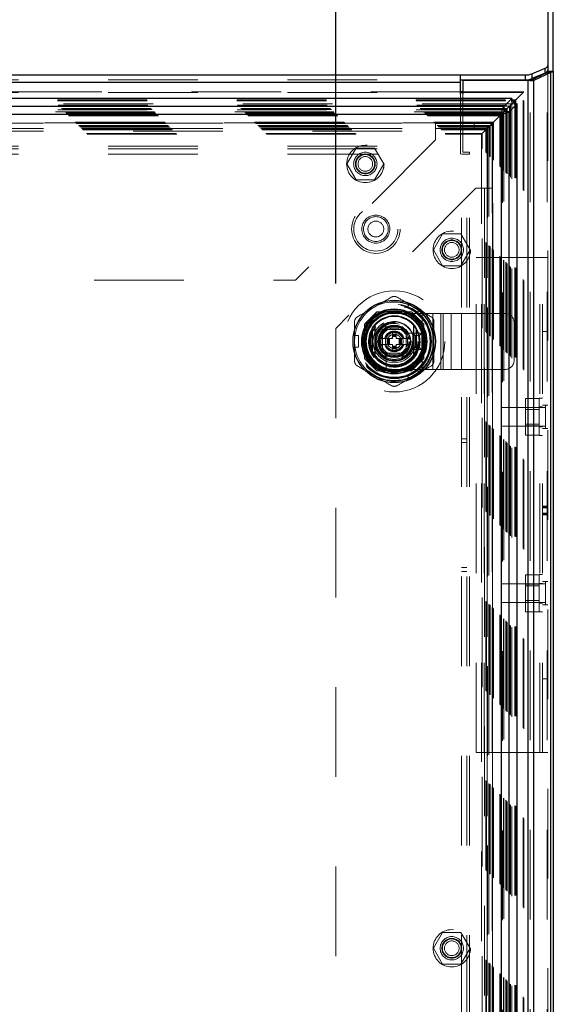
# Model space of a CAD drawing. Header units: inches. Extents: x 0.2 to 10.7, y 0.2 to 7.9.
# Tile 58 of 105: x 4.435 to 5.03, y 3.816 to 4.914. Entities that reach past the tile are written whole.
import ezdxf

# ---------------------------------------------------------------- set-up
doc = ezdxf.new("R2010")
doc.units = ezdxf.units.IN
doc.header["$MEASUREMENT"] = 0
doc.linetypes.add('HIDDEN', pattern=[0.075, 0.05, -0.025])
doc.layers.add('DIMENSIONS', color=140, linetype='Continuous')
doc.styles.add('SLDTEXTSTYLE0', font='TXT', dxfattribs={"width": 0.7})
doc.dimstyles.new('SLDDIMSTYLE0', dxfattribs={"dimtxt": 0.084961, "dimasz": 0.13, "dimexe": 0, "dimexo": 0.0625, "dimgap": 0.02124, "dimtad": 0, "dimtih": 1, "dimtoh": 1, "dimlfac": 12, "dimrnd": 1e-09, "dimzin": 12, "dimdsep": 46, "dimtxsty": 'SLDTEXTSTYLE0', "dimsah": 1, "dimcen": 0.09, "dimadec": 0, "dimazin": 3, "dimtfac": 1, "dimtofl": 0, "dimtmove": 0, "dimatfit": 3, "dimfxl": 0, "dimfrac": 2, "dimtolj": 1, "dimtzin": 12, "dimarcsym": 0})

# ---------------------------------------------------------------- blocks, each defined once
blk = doc.blocks.new('_D')
at = {"layer": 'DIMENSIONS'}
for p, q in [((3.2725, 4.6193), (3.2725, 5.6179)), ((4.7871, 4.6193), (4.7871, 5.6179)), ((3.2725, 5.4929), (3.7617, 5.4929)), ((3.8768, 5.4929), (3.8483, 5.4929)), ((3.8483, 5.4929), (3.8483, 5.3579)), ((4.2, 5.4929), (4.2285, 5.4929)), ((4.2285, 5.4929), (4.2285, 5.3579)), ((4.7871, 5.4929), (4.3151, 5.4929)), ((3.8483, 5.3579), (3.8768, 5.3579)), ((4.2285, 5.3579), (4.2, 5.3579))]:
    blk.add_line(p, q, dxfattribs=at)
for points in [[(3.2725, 5.4929), (3.4025, 5.4729), (3.4025, 5.5129)], [(4.7871, 5.4929), (4.6571, 5.5129), (4.6571, 5.4729)]]:
    blk.add_solid(points, dxfattribs=at)
at = {"layer": 'DIMENSIONS', "char_height": 0.08333, "attachment_point": 1, "style": 'SLDTEXTSTYLE0'}
for s, insert in [('18.17', (3.8768, 5.6194)), ('461.6', (3.8768, 5.4653))]:
    blk.add_mtext(s, dxfattribs=dict(at, insert=insert))

msp = doc.modelspace()

# ---------------------------------------------------------------- linework, layer by layer
at = {"color": 7, "linetype": 'Continuous', "lineweight": 25}
for p, q in [((5.0238076, 5.2341283), (5.0238076, 4.8625701)), ((5.0298076, 4.8559907), (5.0298076, 5.2286905)), ((5.003853, 4.8458368), (5.0229289, 4.8548104)), ((5.0060253, 4.8532314), (5.0207566, 4.8594572)), ((5.0207566, 4.8540193), (5.0060253, 4.8477936)), ((5.0060253, 4.8532314), (5.0060253, 4.8477936)), ((5.0271716, 4.8548104), (5.0080956, 4.8458368)), ((5.0207566, 4.8540193), (5.0207566, 4.8594572)), ((5.0229289, 4.8548104), (5.0271716, 4.8548104)), ((5.0235793, 4.8554413), (5.0291225, 4.8554413)), ((5.0238076, 4.8625701), (5.0238076, 4.8571322)), ((5.0238076, 4.8559907), (5.0238076, 4.8571322)), ((5.0238076, 4.8559907), (5.0298076, 4.8559907)), ((5.0271716, 2.9101612), (5.0271716, 4.8548104)), ((5.0298076, 4.8559907), (5.0298076, 2.9101612)), ((3.1333076, 4.851942), (4.9263076, 4.851942)), ((3.1333076, 4.8437853), (4.9263076, 4.8437853)), ((4.9263076, 4.8437853), (4.9263076, 4.851942)), ((4.9263076, 4.851942), (4.9986596, 4.851942)), ((4.9263076, 4.8465042), (4.9986596, 4.8465042)), ((4.9263076, 4.8306433), (4.9263076, 4.8437853)), ((4.9287243, 4.8455779), (4.9287243, 4.8306433)), ((5.0017316, 4.8455779), (4.9287243, 4.8455779)), ((4.9986596, 4.8465042), (4.9986596, 4.851942)), ((5.0017316, 2.9101612), (5.0017316, 4.8455779)), ((5.0069921, 4.8455779), (5.0017316, 4.8455779)), ((5.003853, 4.8458368), (5.0080956, 4.8458368)), ((5.0080956, 2.9101612), (5.0080956, 4.8458368)), ((4.9287243, 4.8332767), (4.9263076, 4.8332767)), ((4.9263076, 4.8323441), (4.9287243, 4.8323441)), ((4.983633, 4.8257918), (3.0759416, 4.8257918)), ((4.983633, 4.8257918), (4.9745485, 4.8167073)), ((4.9828325, 4.8232078), (4.9870087, 4.8232078)), ((4.9829394, 4.824341), (4.9881419, 4.824341)), ((4.9830844, 4.8192834), (4.9870087, 4.8232078)), ((4.983633, 4.8257918), (4.983633, 4.8253763)), ((4.9870087, 4.8232078), (4.9881419, 4.824341)), ((4.9870087, 4.8190745), (4.9870087, 4.8232078)), ((4.9881419, 4.8191814), (4.9881419, 4.824341)), ((4.9745485, 4.8167073), (3.0850261, 4.8167073)), ((4.9717605, 4.8079595), (4.9745739, 4.810773)), ((4.983041, 4.8192911), (4.9745485, 4.8107985)), ((4.9745485, 4.8167073), (4.9745485, 4.8107985)), ((4.9745577, 4.8107892), (4.9830511, 4.8192825)), ((4.9804666, 4.8107892), (4.9745577, 4.8107892)), ((4.9804666, 4.8107892), (4.9895511, 4.8198737)), ((4.9804666, 2.9453502), (4.9804666, 4.8107892)), ((4.9895511, 4.8198737), (4.9891573, 4.8198737)), ((4.9895511, 2.9362656), (4.9895511, 4.8198737)), ((4.9716033, 4.807844), (3.0879712, 4.807844)), ((4.9716033, 4.807844), (4.9716033, 2.9482953)), ((4.8278031, 4.5684966), (4.8278031, 4.5411206)), ((4.8770157, 4.5684966), (4.8770157, 4.5411206))]:
    msp.add_line(p, q, dxfattribs=at)
at = {"color": 7, "linetype": 'HIDDEN', "lineweight": 18}
for p, q in [((5.0229289, 2.9101612), (5.0229289, 4.8548104)), ((5.0238076, 4.8559907), (5.0238076, 2.9101612)), ((3.1333076, 4.8465042), (4.9263076, 4.8465042)), ((3.1333076, 4.8437853), (4.9263076, 4.8437853)), ((5.0017316, 2.9101612), (5.0017316, 4.8455779)), ((5.003853, 2.9101612), (5.003853, 4.8458368)), ((4.9263076, 4.8332767), (3.1333076, 4.8332767)), ((3.1333076, 4.8323441), (4.9263076, 4.8323441)), ((4.9970733, 4.8332767), (4.9287243, 4.8332767)), ((4.9287243, 4.8323441), (4.996145, 4.8323441)), ((4.9944804, 4.8306805), (4.996145, 4.8323441)), ((4.996145, 2.9237953), (4.996145, 4.8323441)), ((4.9970689, 2.9228857), (4.9970689, 4.833257)), ((3.0766352, 4.824341), (4.9829394, 4.824341)), ((3.0767421, 4.8232078), (4.9828325, 4.8232078)), ((4.9263076, 4.7725298), (4.9263076, 4.8306433)), ((4.9287243, 4.8306433), (4.9287243, 4.7659945)), ((4.983633, 4.8253763), (4.983633, 4.819883)), ((4.983633, 4.819883), (3.0759416, 4.819883)), ((3.0776345, 4.8181391), (4.98194, 4.8181391)), ((4.9809562, 4.8171496), (3.0786033, 4.8171496)), ((3.0813842, 4.8143894), (4.9781903, 4.8143894)), ((3.0821982, 4.8135754), (4.9773764, 4.8135754)), ((3.0823479, 4.8134257), (4.9772267, 4.8134257)), ((4.9769951, 4.8131983), (3.0825916, 4.8131983)), ((3.0849485, 4.8108224), (4.9746308, 4.8108224)), ((4.9745485, 4.8107985), (3.0850261, 4.8107985)), ((3.0851816, 4.810592), (4.9743929, 4.810592)), ((3.0863677, 4.8094235), (4.9732065, 4.8094235)), ((4.9731987, 4.8093946), (4.9731987, 2.9467471)), ((4.9743929, 2.9455474), (4.9743929, 4.810592)), ((4.9745269, 4.8107281), (4.9745269, 2.9454116)), ((4.9745577, 2.9453502), (4.9745577, 4.8107892)), ((4.9768194, 2.9431107), (4.9768194, 4.8130159)), ((4.9772267, 2.9427136), (4.9772267, 4.8134257)), ((4.9773764, 2.9425639), (4.9773764, 4.8135754)), ((4.9781903, 2.94175), (4.9781903, 4.8143894)), ((4.981035, 2.9389019), (4.981035, 4.8172358)), ((4.98194, 4.8181391), (4.9830844, 4.8192834)), ((4.98194, 2.9380002), (4.98194, 4.8181391)), ((4.983633, 4.819883), (4.983041, 4.8192911)), ((4.9830511, 4.8192825), (4.9836423, 4.8198737)), ((4.9891573, 4.8198737), (4.9836423, 4.8198737)), ((4.9836423, 2.9362656), (4.9836423, 4.8198737)), ((4.9870087, 2.9370649), (4.9870087, 4.8190745)), ((4.9881419, 2.936958), (4.9881419, 4.8191814)), ((3.0875006, 4.808273), (4.9720739, 4.808273)), ((4.9716033, 4.807844), (3.0879712, 4.807844)), ((3.088803, 4.8069706), (4.9707716, 4.8069706)), ((3.0895337, 4.8062399), (4.9700408, 4.8062399)), ((3.0964176, 4.799356), (4.9631569, 4.799356)), ((3.097251, 4.7985227), (4.9623236, 4.7985227)), ((4.9622947, 4.7985286), (3.0972718, 4.7985286)), ((4.9621348, 4.7983636), (3.0974182, 4.7983636)), ((3.1612734, 4.7982085), (4.8983568, 4.7982085)), ((4.8983568, 4.7982085), (4.8983568, 4.7892085)), ((4.8983568, 4.7982085), (4.9415234, 4.7982085)), ((4.9415234, 4.7922085), (4.9415234, 4.7982085)), ((4.9589576, 4.7951567), (4.9623236, 4.7985227)), ((4.9621108, 2.9578527), (4.9621108, 4.7982795)), ((4.9623236, 4.7985227), (4.9631569, 4.799356)), ((4.9623236, 2.9576167), (4.9623236, 4.7985227)), ((4.9623384, 4.6089033), (4.9623424, 4.7985079)), ((4.9631569, 2.9567834), (4.9631569, 4.799356)), ((4.9700408, 4.8062399), (4.9707716, 4.8069706)), ((4.9700408, 2.9498995), (4.9700408, 4.8062399)), ((4.9707716, 4.8069706), (4.9717605, 4.8079595)), ((4.9707716, 2.9491687), (4.9707716, 4.8069706)), ((4.9716033, 4.807844), (4.9716033, 2.9482953)), ((4.9720739, 2.9478663), (4.9720739, 4.808273)), ((3.0976676, 4.798106), (4.9619069, 4.798106)), ((3.0976676, 4.798106), (4.9619069, 4.798106)), ((3.0980843, 4.7976893), (4.9614903, 4.7976893)), ((3.0980864, 4.7976763), (4.9614986, 4.7976763)), ((3.100376, 4.7953977), (4.9591986, 4.7953977)), ((3.100376, 4.7953977), (4.9591986, 4.7953977)), ((3.1006169, 4.7951567), (4.9589576, 4.7951567)), ((3.1015461, 4.7942275), (4.9580284, 4.7942275)), ((3.1018343, 4.7939393), (4.9577403, 4.7939393)), ((3.1031838, 4.7925694), (4.9564114, 4.7925694)), ((3.1032251, 4.7925257), (4.956339, 4.7925257)), ((3.1041641, 4.7916095), (4.9554104, 4.7916095)), ((3.1049372, 4.7908364), (4.9546374, 4.7908364)), ((3.1612734, 4.7922085), (4.8983568, 4.7922085)), ((3.1612734, 4.7892085), (4.8983568, 4.7892085)), ((3.1612734, 4.7892085), (4.8983568, 4.7892085)), ((4.8983568, 4.7922085), (4.9415234, 4.7922085)), ((4.8983568, 4.7892085), (4.8983568, 4.7794585)), ((4.9505469, 4.786746), (4.9546374, 4.7908364)), ((4.9546374, 4.7908364), (4.9554104, 4.7916095)), ((4.9546374, 2.9653029), (4.9546374, 4.7908364)), ((4.9554104, 4.7916095), (4.9561673, 4.7923664)), ((4.9554104, 2.9645299), (4.9554104, 4.7916095)), ((4.9620511, 4.795528), (4.9560511, 4.795528)), ((4.9560511, 4.795528), (4.9560511, 4.725528)), ((4.9561177, 4.7923363), (4.9561177, 2.963804)), ((4.9563055, 4.7925045), (4.9577403, 4.7939393)), ((4.9577403, 4.7939393), (4.9580284, 4.7942275)), ((4.9577403, 4.7939393), (4.9577403, 2.9622)), ((4.9580284, 2.9619119), (4.9580284, 4.7942275)), ((4.9589576, 2.9609827), (4.9589576, 4.7951567)), ((4.9591986, 2.9607417), (4.9591986, 4.7953977)), ((4.9591986, 2.9607417), (4.9591986, 4.7953977)), ((4.9614426, 4.7976516), (4.9614426, 2.9584578)), ((4.9614903, 2.95845), (4.9614903, 4.7976893)), ((4.9619069, 2.9580334), (4.9619069, 4.798106)), ((4.9619069, 4.798106), (4.9619069, 2.9580334)), ((4.9620511, 4.795528), (4.9620511, 4.725528)), ((3.1090276, 4.786746), (4.9505469, 4.786746)), ((3.1097292, 4.7860124), (4.9498279, 4.7860124)), ((4.8983568, 4.7794585), (4.7421068, 4.6232085)), ((4.9498185, 4.7860162), (4.9498185, 2.9701239)), ((4.9505469, 2.9693934), (4.9505469, 4.786746)), ((3.1333076, 4.7725298), (4.9263076, 4.7725298)), ((3.1333076, 4.7725298), (4.9263076, 4.7725298)), ((3.1333076, 4.7695298), (4.9263076, 4.7695298)), ((4.8098865, 4.7704585), (4.7996385, 4.7527085)), ((4.8303824, 4.7704585), (4.8098865, 4.7704585)), ((4.8406304, 4.7527085), (4.8303824, 4.7704585)), ((4.9263076, 4.7635298), (4.9263076, 4.7725298)), ((4.9287243, 4.7659945), (4.9362243, 4.7659945)), ((4.9362243, 4.7634945), (4.9362243, 4.7659945)), ((3.1333076, 4.7635298), (4.9263076, 4.7635298)), ((4.9272243, 2.9925779), (4.9272243, 4.7634945)), ((4.9362243, 4.7634945), (4.9272243, 4.7634945)), ((4.9332243, 2.9925779), (4.9332243, 4.7634945)), ((4.9362243, 2.9925779), (4.9362243, 4.7634945)), ((4.9362243, 2.9925779), (4.9362243, 4.7634945)), ((4.7996385, 4.7527085), (4.8098865, 4.7349585)), ((4.8303824, 4.7349585), (4.8406304, 4.7527085)), ((4.8098865, 4.7349585), (4.8303824, 4.7349585)), ((4.9433011, 4.725528), (4.7870511, 4.569278)), ((4.9530511, 4.725528), (4.9433011, 4.725528)), ((4.9530511, 4.725528), (4.9530511, 3.0306113)), ((4.9620511, 4.725528), (4.9530511, 4.725528)), ((4.9530511, 4.725528), (4.9530511, 3.0306113)), ((4.9560511, 4.725528), (4.9560511, 3.0306113)), ((4.9620511, 4.725528), (4.9620511, 3.0306113)), ((4.9063031, 4.6746668), (4.8960552, 4.6569168)), ((4.9267991, 4.6746668), (4.9063031, 4.6746668)), ((4.937047, 4.6569168), (4.9267991, 4.6746668)), ((4.8960552, 4.6569168), (4.9063031, 4.6391668)), ((4.9267991, 4.6391668), (4.937047, 4.6569168)), ((4.943641, 4.6482445), (4.949641, 4.6482445)), ((4.943641, 4.0964112), (4.943641, 4.6482445)), ((4.949641, 4.0964112), (4.949641, 4.6482445)), ((4.952641, 4.6482445), (4.949641, 4.6482445)), ((4.952641, 4.0964112), (4.952641, 4.6482445)), ((4.952641, 4.0964112), (4.952641, 4.6482445)), ((5.0148076, 4.6482445), (4.952641, 4.6482445)), ((5.0148076, 4.0964112), (5.0148076, 4.6482445)), ((5.0238076, 4.6482445), (5.0148076, 4.6482445)), ((5.0148076, 4.0964112), (5.0148076, 4.6482445)), ((5.0178076, 4.0964112), (5.0178076, 4.6482445)), ((4.9063031, 4.6391668), (4.9267991, 4.6391668)), ((3.3175234, 4.6232085), (4.7421068, 4.6232085)), ((4.8667404, 4.592754), (4.8688725, 4.5964468)), ((4.8667404, 4.592754), (4.8781056, 4.5861923)), ((4.8802376, 4.5898852), (4.8688725, 4.5964468)), ((4.8781056, 4.5861923), (4.8802376, 4.5898852)), ((4.8330097, 4.5879168), (4.8193011, 4.5742082)), ((4.8331597, 4.5877669), (4.819451, 4.5740583)), ((4.8715092, 4.5879168), (4.8330097, 4.5879168)), ((4.8716591, 4.5877669), (4.8331597, 4.5877669)), ((4.8674441, 4.587617), (4.8373747, 4.587617)), ((4.8524077, 4.5860602), (4.8836577, 4.5860602)), ((4.8852178, 4.5742082), (4.8715092, 4.5879168)), ((4.8836577, 4.5235602), (4.8836577, 4.5860602)), ((4.8836577, 4.5860602), (4.9068342, 4.5860602)), ((4.8836577, 4.5235602), (4.8836577, 4.5860602)), ((4.895246, 4.5235602), (4.895246, 4.5860602)), ((4.9043021, 4.5235602), (4.9043021, 4.5860602)), ((4.9068342, 4.5235602), (4.9068342, 4.5860602)), ((4.9068342, 4.5860602), (4.9158903, 4.5860602)), ((4.9158903, 4.5235602), (4.9158903, 4.5860602)), ((4.9158903, 4.5860602), (4.9274785, 4.5860602)), ((4.9274785, 4.5235602), (4.9274785, 4.5860602)), ((4.9274785, 4.5860602), (4.9757411, 4.5860602)), ((4.9274785, 4.5235602), (4.9274785, 4.5860602)), ((4.7870511, 4.569278), (4.7870511, 3.1868613)), ((4.8193011, 4.5742082), (4.8193011, 4.5357088)), ((4.819451, 4.5740583), (4.819451, 4.5355589)), ((4.819601, 4.5698433), (4.819601, 4.5397739)), ((4.8334674, 4.5548086), (4.8429384, 4.5712128)), ((4.8392827, 4.5679352), (4.8392827, 4.5416852)), ((4.8655327, 4.5679352), (4.8392827, 4.5679352)), ((4.861976, 4.5679319), (4.8428428, 4.5679319)), ((4.8429384, 4.5712128), (4.8618804, 4.5712128)), ((4.8618804, 4.5712128), (4.8713513, 4.5548086)), ((4.8655327, 4.5416852), (4.8655327, 4.5679352)), ((4.8853677, 4.5740583), (4.8852178, 4.5742082)), ((4.8852178, 4.5357088), (4.8852178, 4.5742082)), ((4.8852178, 4.5397739), (4.8852178, 4.5698433)), ((4.8853677, 4.5355589), (4.8853677, 4.5740583)), ((4.9861577, 4.5339769), (4.9861577, 4.5756436)), ((4.808118, 4.5613703), (4.8123822, 4.5613703)), ((4.808118, 4.5482469), (4.808118, 4.5613703)), ((4.8123822, 4.5482469), (4.8123822, 4.5613703)), ((4.8443713, 4.5580894), (4.8353616, 4.5580894)), ((4.839286, 4.5643752), (4.839286, 4.545242)), ((4.8443713, 4.5580894), (4.8443713, 4.5515277)), ((4.8450275, 4.5580894), (4.8443713, 4.5580894)), ((4.8450275, 4.5580894), (4.8450275, 4.5515277)), ((4.8453158, 4.5580894), (4.8450275, 4.5580894)), ((4.8463796, 4.5580894), (4.8453158, 4.5580894)), ((4.8453158, 4.5580894), (4.8453158, 4.5515277)), ((4.8470756, 4.5580894), (4.8463796, 4.5580894)), ((4.8463796, 4.5580894), (4.8463796, 4.5515277)), ((4.8470756, 4.5580894), (4.8470756, 4.5515277)), ((4.8504409, 4.5580894), (4.8470756, 4.5580894)), ((4.8504409, 4.5646511), (4.8543779, 4.5646511)), ((4.8504409, 4.5646511), (4.8504409, 4.5628466)), ((4.8504409, 4.5628466), (4.8543779, 4.5628466)), ((4.8504409, 4.5628466), (4.8504409, 4.5621905)), ((4.8504409, 4.5621905), (4.8543779, 4.5621905)), ((4.8504409, 4.5621905), (4.8504409, 4.5619022)), ((4.8504409, 4.5619022), (4.8504409, 4.5608383)), ((4.8504409, 4.5619022), (4.8543779, 4.5619022)), ((4.8504409, 4.5608383), (4.8504409, 4.5601424)), ((4.8504409, 4.5608383), (4.8543779, 4.5608383)), ((4.8504409, 4.5601424), (4.8543779, 4.5601424)), ((4.8504409, 4.5601424), (4.8504409, 4.5580894)), ((4.8543779, 4.5646511), (4.8543779, 4.5628466)), ((4.8543779, 4.5628466), (4.8543779, 4.5621905)), ((4.8543779, 4.5621905), (4.8543779, 4.5619022)), ((4.8543779, 4.5619022), (4.8543779, 4.5608383)), ((4.8543779, 4.5608383), (4.8543779, 4.5601424)), ((4.8543779, 4.5601424), (4.8543779, 4.5580894)), ((4.8577432, 4.5580894), (4.8543779, 4.5580894)), ((4.8577432, 4.5580894), (4.8577432, 4.5515277)), ((4.8584391, 4.5580894), (4.8577432, 4.5580894)), ((4.859503, 4.5580894), (4.8584391, 4.5580894)), ((4.8584391, 4.5580894), (4.8584391, 4.5515277)), ((4.859503, 4.5580894), (4.859503, 4.5515277)), ((4.8597913, 4.5580894), (4.859503, 4.5580894)), ((4.8597913, 4.5580894), (4.8597913, 4.5515277)), ((4.8604474, 4.5580894), (4.8597913, 4.5580894)), ((4.8604474, 4.5580894), (4.8604474, 4.5515277)), ((4.8694571, 4.5580894), (4.8604474, 4.5580894)), ((4.8655327, 4.545242), (4.8655327, 4.5643752)), ((4.8796072, 4.5639949), (4.8660001, 4.5639949)), ((4.8694571, 4.5580894), (4.8693675, 4.5582446)), ((4.8730327, 4.5639769), (4.8830327, 4.5639769)), ((4.8755327, 4.5614769), (4.8730327, 4.5639769)), ((4.8730327, 4.5456436), (4.8730327, 4.5639769)), ((4.8755327, 4.5614769), (4.8805327, 4.5614769)), ((4.8755327, 4.5481436), (4.8755327, 4.5614769)), ((4.8805327, 4.5614769), (4.8830327, 4.5639769)), ((4.8805327, 4.5614769), (4.8805327, 4.5481436)), ((4.8830327, 4.5639769), (4.8830327, 4.5456436)), ((5.0238076, 4.566005), (5.0178076, 4.566005)), ((4.808118, 4.5482469), (4.8123822, 4.5482469)), ((4.8429384, 4.5384044), (4.8334674, 4.5548086)), ((4.8443713, 4.5515277), (4.8353616, 4.5515277)), ((4.8450275, 4.5515277), (4.8443713, 4.5515277)), ((4.8453158, 4.5515277), (4.8450275, 4.5515277)), ((4.8463796, 4.5515277), (4.8453158, 4.5515277)), ((4.8470756, 4.5515277), (4.8463796, 4.5515277)), ((4.8504409, 4.5515277), (4.8470756, 4.5515277)), ((4.8504409, 4.5515277), (4.8504409, 4.5494748)), ((4.8504409, 4.5494748), (4.8543779, 4.5494748)), ((4.8504409, 4.5494748), (4.8504409, 4.5487788)), ((4.8504409, 4.5487788), (4.8543779, 4.5487788)), ((4.8504409, 4.5487788), (4.8504409, 4.547715)), ((4.8504409, 4.547715), (4.8543779, 4.547715)), ((4.8504409, 4.547715), (4.8504409, 4.5474267)), ((4.8504409, 4.5474267), (4.8543779, 4.5474267)), ((4.8504409, 4.5474267), (4.8504409, 4.5467705)), ((4.8504409, 4.5467705), (4.8543779, 4.5467705)), ((4.8504409, 4.5467705), (4.8504409, 4.5449661)), ((4.8577432, 4.5515277), (4.8543779, 4.5515277)), ((4.8543779, 4.5515277), (4.8543779, 4.5494748)), ((4.8543779, 4.5494748), (4.8543779, 4.5487788)), ((4.8543779, 4.5487788), (4.8543779, 4.547715)), ((4.8543779, 4.547715), (4.8543779, 4.5474267)), ((4.8543779, 4.5474267), (4.8543779, 4.5467705)), ((4.8543779, 4.5467705), (4.8543779, 4.5449661)), ((4.8584391, 4.5515277), (4.8577432, 4.5515277)), ((4.859503, 4.5515277), (4.8584391, 4.5515277)), ((4.8597913, 4.5515277), (4.859503, 4.5515277)), ((4.8604474, 4.5515277), (4.8597913, 4.5515277)), ((4.8694571, 4.5515277), (4.8604474, 4.5515277)), ((4.8713513, 4.5548086), (4.8618804, 4.5384044)), ((4.8693675, 4.5513726), (4.8694571, 4.5515277)), ((4.8755327, 4.5481436), (4.8730327, 4.5456436)), ((4.8830327, 4.5456436), (4.8730327, 4.5456436)), ((4.8805327, 4.5481436), (4.8755327, 4.5481436)), ((4.8805327, 4.5481436), (4.8830327, 4.5456436)), ((4.8193011, 4.5357088), (4.8330097, 4.5220002)), ((4.8392827, 4.5416852), (4.8655327, 4.5416852)), ((4.8428428, 4.5416852), (4.861976, 4.5416852)), ((4.8618804, 4.5384044), (4.8429384, 4.5384044)), ((4.843223, 4.5412178), (4.843223, 4.5276107)), ((4.8504409, 4.5449661), (4.8543779, 4.5449661)), ((4.8715092, 4.5220002), (4.8852178, 4.5357088)), ((4.8716591, 4.5218502), (4.8853677, 4.5355589)), ((4.8330097, 4.5220002), (4.8331597, 4.5218502)), ((4.8330097, 4.5220002), (4.8715092, 4.5220002)), ((4.8331597, 4.5218502), (4.8716591, 4.5218502)), ((4.8373747, 4.5220002), (4.8674441, 4.5220002)), ((4.8524077, 4.5235602), (4.8836577, 4.5235602)), ((4.8781056, 4.5234249), (4.8667404, 4.5168632)), ((4.8688725, 4.5131703), (4.8667404, 4.5168632)), ((4.8802376, 4.519732), (4.8688725, 4.5131703)), ((4.8802376, 4.519732), (4.8781056, 4.5234249)), ((4.8836577, 4.5235602), (4.9068342, 4.5235602)), ((4.9068342, 4.5235602), (4.9158903, 4.5235602)), ((4.9158903, 4.5235602), (4.9274785, 4.5235602)), ((4.9274785, 4.5235602), (4.9757411, 4.5235602)), ((5.0140576, 4.4912405), (4.998641, 4.4912405)), ((4.998641, 4.4912405), (4.998641, 4.4809925)), ((5.0140576, 4.4499112), (5.0140576, 4.4915779)), ((5.0178076, 4.4915779), (5.0140576, 4.4915779)), ((4.9717243, 4.4811612), (4.9717243, 4.4603279)), ((5.0212035, 4.4811612), (4.9717243, 4.4811612)), ((5.0140576, 4.4809925), (4.998641, 4.4809925)), ((4.998641, 4.4809925), (4.998641, 4.4604966)), ((5.0178076, 4.4817862), (5.0140576, 4.4817862)), ((5.0238076, 4.4837654), (5.0178076, 4.4837654)), ((5.0212035, 4.4837654), (5.0212035, 4.4577237)), ((5.0140576, 4.478907), (4.998641, 4.478907)), ((4.9717243, 4.4603279), (5.0212035, 4.4603279)), ((4.998641, 4.462582), (5.0140576, 4.462582)), ((5.0140576, 4.4604966), (4.998641, 4.4604966)), ((4.998641, 4.4604966), (4.998641, 4.4502486)), ((5.0140576, 4.4597029), (5.0178076, 4.4597029)), ((5.0140576, 4.4502486), (4.998641, 4.4502486)), ((5.0140576, 4.4499112), (5.0178076, 4.4499112)), ((5.0238076, 4.4577237), (5.0178076, 4.4577237)), ((4.9332243, 4.4462862), (4.9272243, 4.4462862)), ((4.9272243, 4.4421195), (4.9332243, 4.4421195)), ((5.0238076, 4.370945), (5.0178076, 4.370945)), ((5.0238076, 4.3705447), (5.0178076, 4.3705447)), ((5.0238076, 4.3703045), (5.0178076, 4.3703045)), ((5.0238076, 4.3694842), (5.0178076, 4.3694842)), ((5.0238076, 4.3690555), (5.0178076, 4.3690555)), ((5.0238076, 4.3629704), (5.0178076, 4.3629704)), ((5.0238076, 4.3619456), (5.0178076, 4.3619456)), ((5.0178076, 4.3617279), (5.0238076, 4.3617279)), ((5.0238076, 4.3615612), (5.0178076, 4.3615612)), ((4.9272243, 4.3025362), (4.9332243, 4.3025362)), ((4.9272243, 4.2983695), (4.9332243, 4.2983695)), ((5.0140576, 4.2944071), (4.998641, 4.2944071)), ((4.998641, 4.2944071), (4.998641, 4.2841592)), ((5.0140576, 4.2530779), (5.0140576, 4.2947445)), ((5.0178076, 4.2947445), (5.0140576, 4.2947445)), ((4.9717243, 4.2843279), (4.9717243, 4.2634945)), ((5.0212035, 4.2843279), (4.9717243, 4.2843279)), ((5.0140576, 4.2841592), (4.998641, 4.2841592)), ((4.998641, 4.2841592), (4.998641, 4.2636632)), ((5.0178076, 4.2849529), (5.0140576, 4.2849529)), ((5.0238076, 4.286932), (5.0178076, 4.286932)), ((5.0212035, 4.286932), (5.0212035, 4.2608904)), ((5.0140576, 4.2820737), (4.998641, 4.2820737)), ((4.9717243, 4.2634945), (5.0212035, 4.2634945)), ((4.998641, 4.2657487), (5.0140576, 4.2657487)), ((5.0140576, 4.2636632), (4.998641, 4.2636632)), ((4.998641, 4.2636632), (4.998641, 4.2534153)), ((5.0140576, 4.2628695), (5.0178076, 4.2628695)), ((5.0238076, 4.2608904), (5.0178076, 4.2608904)), ((5.0140576, 4.2534153), (4.998641, 4.2534153)), ((5.0140576, 4.2530779), (5.0178076, 4.2530779)), ((5.0238076, 4.1786508), (5.0178076, 4.1786508)), ((4.943641, 4.0964112), (4.949641, 4.0964112)), ((4.952641, 4.0964112), (4.949641, 4.0964112)), ((5.0148076, 4.0964112), (4.952641, 4.0964112)), ((5.0238076, 4.0964112), (5.0148076, 4.0964112)), ((4.9063031, 3.8958197), (4.8960552, 3.8780697)), ((4.9267991, 3.8958197), (4.9063031, 3.8958197)), ((4.937047, 3.8780697), (4.9267991, 3.8958197)), ((4.8960552, 3.8780697), (4.9063031, 3.8603197)), ((4.9267991, 3.8603197), (4.937047, 3.8780697)), ((4.9063031, 3.8603197), (4.9267991, 3.8603197))]:
    msp.add_line(p, q, dxfattribs=at)
at = {"color": 7, "linetype": 'HIDDEN', "lineweight": 18, "flags": 128}
for points in [[(4.9791218, 4.8153209), (4.9791233, 4.8153232), (4.9792042, 4.8154183), (4.9792243, 4.8154326), (4.9792294, 4.8154338), (4.9792306, 4.8154338), (4.9792309, 4.8154338), (4.979231, 4.8154338), (4.979231, 4.8154338), (4.979231, 4.8154338), (4.979231, 4.8154338), (4.979231, 4.8154338), (4.979231, 4.8154338), (4.979231, 4.8154338), (4.9792129, 4.8154119)], [(4.8745551, 4.593166), (4.8693589, 4.5957284), (4.8686281, 4.5960236)], [(4.8799933, 4.5894619), (4.8793722, 4.5899473), (4.8745551, 4.593166)], [(4.8086068, 4.5613703), (4.808497, 4.5605898), (4.808118, 4.5548086)], [(4.808118, 4.5548086), (4.808497, 4.5490274), (4.8086068, 4.5482469)], [(4.8686281, 4.5135936), (4.8693589, 4.5138887), (4.8745551, 4.5164512)], [(4.8745551, 4.5164512), (4.8793722, 4.5196699), (4.8799933, 4.5201553)]]:
    msp.add_lwpolyline(points, dxfattribs=at)
at = {"color": 7, "linetype": 'HIDDEN', "lineweight": 18}
for centre, radius in [((4.8201344, 4.7527085), 0.0208333), ((4.8201901, 4.7527085), 0.0208333), ((4.8201344, 4.7527085), 0.0130208), ((4.8201344, 4.7527085), 0.0110417), ((4.8201344, 4.7527085), 0.0104167), ((4.8201344, 4.7527085), 0.0081625), ((4.831891, 4.6800779), 0.0270833), ((4.831891, 4.6800779), 0.0245833), ((4.831891, 4.6800779), 0.0245833), ((4.831891, 4.6800779), 0.015625), ((4.831891, 4.6800779), 0.0138333), ((4.831891, 4.6800779), 0.0088333), ((4.9165511, 4.6569168), 0.0208333), ((4.9165511, 4.6569168), 0.0130208), ((4.9165511, 4.6569168), 0.0110417), ((4.9165511, 4.6569168), 0.0104167), ((4.9165511, 4.6569168), 0.0081625), ((4.8524094, 4.5548086), 0.0564167), ((4.8523011, 4.5549863), 0.04375), ((4.8524094, 4.5548086), 0.0415329), ((4.8524094, 4.5548086), 0.0415026), ((4.8524094, 4.5548086), 0.0408935), ((4.8524094, 4.5548086), 0.0400262), ((4.8524094, 4.5548086), 0.0362533), ((4.8524094, 4.5548086), 0.0360892), ((4.8524094, 4.5548086), 0.0337927), ((4.8524094, 4.5548086), 0.0334252), ((4.8524094, 4.5548086), 0.0319882), ((4.8524094, 4.5548086), 0.0270669), ((4.8524094, 4.5548086), 0.0264108), ((4.8524094, 4.5548086), 0.0264108), ((4.8524094, 4.5548086), 0.0262467), ((4.8524094, 4.5548086), 0.0237861), ((4.8524094, 4.5548086), 0.0209974), ((4.8524094, 4.5548086), 0.0200131), ((4.8524094, 4.5548086), 0.0172244), ((4.8524094, 4.5548086), 0.0164042), ((4.8524094, 4.5548086), 0.0162402), ((4.8524094, 4.5548086), 0.0149278), ((4.8524094, 4.5548086), 0.0098425), ((4.8524094, 4.5548086), 0.0080659), ((4.8524094, 4.5548086), 0.0078297), ((4.9165511, 3.8780697), 0.0208333), ((4.9165511, 3.8780697), 0.0130208), ((4.9165511, 3.8780697), 0.0110417), ((4.9165511, 3.8780697), 0.0104167), ((4.9165511, 3.8780697), 0.0081625)]:
    msp.add_circle(centre, radius, dxfattribs=at)
at = {"color": 7, "linetype": 'Continuous', "lineweight": 25}
for radius in [0.0459318, 0.0362814, 0.0358174, 0.0344488, 0.0328084, 0.0321054, 0.0180446]:
    msp.add_circle((4.8524094, 4.5548086), radius, dxfattribs=at)
for centre, radius, start, end in [((4.9990293, 4.871513), 0.0195745, 268.9177419, 290.9407771), ((5.0198015, 4.8634449), 0.0041005, 283.4694691, 347.6813897), ((5.0198015, 4.858007), 0.0041005, 283.4694691, 347.6813897), ((4.9990293, 4.8660752), 0.0195745, 268.9177419, 290.9407771), ((4.8524094, 4.5548086), 0.0278871, 40.1191669, 139.8808331), ((4.8524094, 4.5548086), 0.0281573, 150.9137041, 209.0862959), ((4.8524094, 4.5548086), 0.0281573, 330.9137041, 29.0862959), ((4.8524094, 4.5548086), 0.0278871, 220.1191669, 319.8808331)]:
    msp.add_arc(centre, radius, start, end, dxfattribs=at)
at = {"color": 7, "linetype": 'HIDDEN', "lineweight": 18}
for centre, radius, start, end in [((4.8524094, 4.5548086), 0.0442913, 120, 171.4803757), ((4.8524094, 4.5548086), 0.0442913, 68.5196243, 120), ((4.8524077, 4.5548102), 0.03125, 90, 270), ((4.8524094, 4.5548086), 0.0287073, 18.6629249, 251.3370751), ((4.8524094, 4.5548086), 0.0442913, 0, 51.4803757), ((4.9757411, 4.5756436), 0.0104167, 0, 90), ((4.8524094, 4.5548086), 0.0218176, 7.3528467, 175.552299), ((4.8524094, 4.5548086), 0.0221457, 10.98225, 167.5591528), ((4.8524094, 4.5548086), 0.0173027, 108.5459072, 131.4540928), ((4.8524094, 4.5548086), 0.0173027, 48.5459072, 71.4540928), ((4.8524094, 4.5548086), 0.0173027, 168.5459072, 169.0697518), ((4.8524094, 4.5548086), 0.0114829, 16.6015496, 163.3984504), ((4.8524094, 4.5548086), 0.0108268, 17.6397014, 162.3602986), ((4.8524094, 4.5548086), 0.0287073, 251.3370751, 18.6629249), ((4.8524094, 4.5548086), 0.0045801, 115.4548319, 134.2475009), ((4.8524094, 4.5548086), 0.0045801, 45.7524991, 64.5451681), ((4.8524094, 4.5548086), 0.0173027, 10.9302482, 11.4540928), ((4.8524094, 4.5548086), 0.0442913, 188.5196243, 240), ((4.8524094, 4.5548086), 0.0221457, 191.9005369, 270), ((4.8524094, 4.5548086), 0.0218176, 189.0369276, 270), ((4.8524094, 4.5548086), 0.0173027, 190.9302482, 191.4540928), ((4.8524094, 4.5548086), 0.0114829, 196.6015496, 343.3984504), ((4.8524094, 4.5548086), 0.0108268, 197.6397014, 342.3602986), ((4.8524094, 4.5548086), 0.0045801, 225.7524991, 244.5451681), ((4.8524094, 4.5548086), 0.0218176, 270, 354.2412475), ((4.8524094, 4.5548086), 0.0221457, 270, 349.2593124), ((4.8524094, 4.5548086), 0.0045801, 295.4548319, 314.2475009), ((4.8524094, 4.5548086), 0.0173027, 348.5459072, 349.0697518), ((4.8524094, 4.5548086), 0.0442913, 308.5196243, 0), ((4.8524094, 4.5548086), 0.0173027, 228.5459072, 251.4540928), ((4.8524094, 4.5548086), 0.0173027, 288.5459072, 311.4540928), ((4.9757411, 4.5339769), 0.0104167, 270, 360), ((4.8524094, 4.5548086), 0.0442913, 240, 291.4803757)]:
    msp.add_arc(centre, radius, start, end, dxfattribs=at)
at = {"color": 7, "linetype": 'Continuous', "lineweight": 25}
for points in [[(5.0235793, 4.8554413), (5.0234287, 4.8552307), (5.023207, 4.855021), (5.0229289, 4.8548104)], [(5.0235793, 4.8554413), (5.0237295, 4.8556244), (5.0238076, 4.8558075), (5.0238076, 4.8559907)], [(5.0291225, 4.8554413), (5.0286709, 4.8552306), (5.0280062, 4.8550211), (5.0271716, 4.8548104)], [(5.0291225, 4.8554413), (5.0295742, 4.8556248), (5.0298076, 4.8558072), (5.0298076, 4.8559907)], [(5.003853, 4.8458368), (5.003739, 4.8457505), (5.0036159, 4.8456642), (5.0034851, 4.8455779)], [(5.0080956, 4.8458368), (5.0077538, 4.8457505), (5.0073843, 4.8456642), (5.0069921, 4.8455779)]]:
    msp.add_open_spline(points, degree=3, dxfattribs=at)
at = {"color": 7, "linetype": 'HIDDEN', "lineweight": 18}
for points, knots in [([(4.996145, 4.8323441), (4.9963681, 4.8325709), (4.9967324, 4.8329413), (4.9970701, 4.8332685), (4.9970828, 4.8332799), (4.9970533, 4.833258), (4.9970181, 4.8332266), (4.9969676, 4.833175), (4.9968788, 4.8330784), (4.9966279, 4.8328195), (4.9955339, 4.8317321), (4.9939875, 4.8301825), (4.9926842, 4.828882), (4.9921376, 4.8283365)], [0, 0, 0, 0, 0.176082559, 0.287543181, 0.309091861, 0.319324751, 0.329137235, 0.338780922, 0.348818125, 0.37154605, 0.438411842, 0.764478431, 1, 1, 1, 1]), ([(4.98855, 4.8247476), (4.9884608, 4.8246589), (4.9879561, 4.8241569), (4.9870067, 4.8232199), (4.9857579, 4.8219604), (4.9849514, 4.8211516), (4.9845336, 4.8207327)], [0, 0, 0, 0, 0.072279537, 0.409072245, 0.693928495, 1, 1, 1, 1]), ([(4.9773764, 4.8135754), (4.9773997, 4.8135989), (4.9774468, 4.8136461), (4.977501, 4.813701), (4.9775096, 4.8137098), (4.9774405, 4.8136398), (4.9773386, 4.8135374), (4.9772208, 4.8134193), (4.977039, 4.8132434), (4.9768945, 4.8130955), (4.9768168, 4.8130159)], [0, 0, 0, 0, 0.082092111, 0.1652609, 0.338053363, 0.518458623, 0.609869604, 0.701656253, 0.839569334, 1, 1, 1, 1]), ([(4.98194, 4.8181391), (4.9819518, 4.8181514), (4.9819764, 4.8181772), (4.9819577, 4.8181606), (4.9819035, 4.8181031), (4.9818106, 4.8180032), (4.9817055, 4.8178959), (4.9816192, 4.8178109), (4.9815343, 4.8177306), (4.9813964, 4.8175973), (4.9812163, 4.8174159), (4.9810901, 4.8172878), (4.9810388, 4.8172358)], [0, 0, 0, 0, 0.085431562, 0.179170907, 0.285214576, 0.403268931, 0.529813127, 0.58223157, 0.616670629, 0.726637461, 0.889103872, 1, 1, 1, 1]), ([(4.9623236, 4.7985227), (4.9623128, 4.7985136), (4.9622838, 4.7984895), (4.9622168, 4.7984356), (4.9621215, 4.7983468), (4.9619868, 4.7982084), (4.9618169, 4.7980222), (4.9616369, 4.7978381), (4.9613586, 4.7975386), (4.9609743, 4.7971864), (4.9604844, 4.796702), (4.9599907, 4.7962139), (4.9595013, 4.7957211), (4.9590049, 4.7952022), (4.9584766, 4.7946555), (4.9578928, 4.7940787), (4.9573743, 4.7935732), (4.9569475, 4.7931492), (4.9566273, 4.7928164), (4.9563637, 4.792556), (4.9562074, 4.7924139), (4.9561537, 4.7923505), (4.9561326, 4.7923259), (4.9561418, 4.7923327), (4.9561829, 4.7923726), (4.9562735, 4.7924643), (4.9564386, 4.7926354), (4.9566956, 4.7928926), (4.9570343, 4.7932318), (4.957405, 4.793603), (4.9577696, 4.7939719), (4.9580921, 4.7942943), (4.9583959, 4.794596), (4.9586799, 4.794879), (4.9588683, 4.7950674), (4.9589576, 4.7951567)], [0, 0, 0, 0, 0.004393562, 0.011738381, 0.02163482, 0.03350567, 0.047793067, 0.065686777, 0.082717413, 0.130939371, 0.181687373, 0.232167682, 0.282282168, 0.331964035, 0.385928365, 0.441929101, 0.499465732, 0.527085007, 0.55441871, 0.582539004, 0.592165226, 0.602874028, 0.6156206, 0.630181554, 0.645919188, 0.663030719, 0.693329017, 0.730596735, 0.774951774, 0.826605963, 0.867498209, 0.905333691, 0.940053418, 0.971597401, 1, 1, 1, 1]), ([(4.9620635, 4.7982795), (4.962099, 4.7983198), (4.9621627, 4.798392), (4.9621486, 4.7983595), (4.9621424, 4.7983452)], [0, 0, 0, 0, 0.557954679, 1, 1, 1, 1]), ([(4.9717512, 4.8079502), (4.9717177, 4.8079166), (4.9714071, 4.8076059), (4.9707134, 4.8069182), (4.9698598, 4.8060409), (4.969304, 4.8054717), (4.9690125, 4.8052236), (4.9685662, 4.8047245), (4.9681031, 4.8043219), (4.9671331, 4.8033226), (4.9659248, 4.8021307), (4.9645462, 4.8007394), (4.9633791, 4.7995849), (4.9627382, 4.7989376), (4.962362, 4.7985605), (4.962173, 4.7983758), (4.9620736, 4.7982727), (4.962073, 4.7982721)], [0, 0, 0, 0, 0.0109802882, 0.1016971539, 0.1870242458, 0.2310513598, 0.2487725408, 0.2622220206, 0.3745615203, 0.4724171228, 0.6370060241, 0.806443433, 0.9024608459, 0.9533654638, 0.9719749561, 0.9998150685, 1, 1, 1, 1]), ([(4.9522853, 4.7884844), (4.9521962, 4.7883932), (4.9519591, 4.7881507), (4.9515321, 4.7877027), (4.9510147, 4.787164), (4.9505147, 4.786686), (4.9501109, 4.7863332), (4.9499282, 4.7861358), (4.9498455, 4.7860422), (4.9498113, 4.7860031), (4.9498384, 4.7860246), (4.95005, 4.7862366), (4.9503374, 4.7865311), (4.9505469, 4.786746)], [0, 0, 0, 0, 0.060929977, 0.162071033, 0.263812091, 0.371011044, 0.46817718, 0.513864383, 0.559993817, 0.605862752, 0.65211485, 0.74627332, 1, 1, 1, 1]), ([(4.9568324, 4.7930315), (4.9562963, 4.792495), (4.9550866, 4.7912844), (4.9539859, 4.7901801), (4.9533171, 4.7895158), (4.953265, 4.7894641)], [0, 0, 0, 0, 0.423261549, 0.955096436, 1, 1, 1, 1]), ([(4.9563935, 4.7925883), (4.9564009, 4.7904471), (4.9564218, 4.7843682), (4.9564393, 4.7733328), (4.9564505, 4.7585871), (4.9564512, 4.7414454), (4.9564463, 4.7169301), (4.9564415, 4.6864947), (4.9564462, 4.6411191), (4.9564441, 4.5868053), (4.9564453, 4.468281), (4.9564442, 4.2353517), (4.9564447, 3.8474846), (4.9564453, 3.5062297), (4.9564443, 3.271277), (4.9564462, 3.1832842), (4.9564413, 3.1171512), (4.9564448, 3.0727358), (4.9564501, 3.0502931), (4.956451, 3.0290491), (4.9564399, 3.0103066), (4.9564143, 2.9946998), (4.956379, 2.9821402), (4.9563405, 2.9722023), (4.956311, 2.9663269), (4.9562992, 2.9637166), (4.9562988, 2.9636418)], [0, 0, 0, 0, 0.0035122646, 0.0099714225, 0.0181011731, 0.0276994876, 0.038088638, 0.0583133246, 0.0776223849, 0.1125175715, 0.1474035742, 0.2720361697, 0.4945883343, 0.7836168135, 0.8317921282, 0.8799780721, 0.9279501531, 0.9402692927, 0.9528320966, 0.964762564, 0.9751155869, 0.9835750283, 0.9903624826, 0.9957168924, 0.999877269, 1, 1, 1, 1]), ([(4.9615042, 4.7977033), (4.961499, 4.7976986), (4.9614667, 4.7976693), (4.9614381, 4.7976332), (4.9614321, 4.7976142), (4.9614603, 4.7976441), (4.9614673, 4.7976516)], [0, 0, 0, 0, 0.0428639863, 0.2701942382, 0.8176714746, 1, 1, 1, 1]), ([(4.8491285, 4.6040576), (4.8496266, 4.6043452), (4.8501523, 4.6045629), (4.8512584, 4.6048603), (4.8518355, 4.6049365), (4.8529777, 4.604937), (4.853558, 4.6048605), (4.85466, 4.604565), (4.8551922, 4.6043452), (4.8556902, 4.6040576)], [0, 0, 0, 0, 0.25, 0.25, 0.5, 0.5, 0.75, 0.75, 1, 1, 1, 1]), ([(4.808118, 4.5765918), (4.808118, 4.5771669), (4.8081924, 4.5777311), (4.8084878, 4.5788377), (4.8087104, 4.5793755), (4.8092811, 4.580365), (4.8096374, 4.5808293), (4.8104444, 4.5816359), (4.8109008, 4.5819868), (4.8113989, 4.5822744)], [0, 0, 0, 0, 0.25, 0.25, 0.5, 0.5, 0.75, 0.75, 1, 1, 1, 1]), ([(4.8934199, 4.5822744), (4.8939179, 4.5819868), (4.8943693, 4.5816404), (4.89518, 4.5808312), (4.8955345, 4.5803695), (4.896106, 4.5793806), (4.89633, 4.5788398), (4.896625, 4.5777377), (4.8967007, 4.5771669), (4.8967007, 4.5765918)], [0, 0, 0, 0, 0.25, 0.25, 0.5, 0.5, 0.75, 0.75, 1, 1, 1, 1]), ([(4.8830501, 4.5639949), (4.8830501, 4.5639949), (4.8829558, 4.5639949), (4.8825989, 4.5639949), (4.8823355, 4.5639949), (4.8816941, 4.5639949), (4.8813109, 4.5639949), (4.8804921, 4.5639949), (4.880051, 4.5639949), (4.8796072, 4.5639949)], [0, 0, 0, 0, 0.25, 0.25, 0.5, 0.5, 0.75, 0.75, 1, 1, 1, 1]), ([(4.8113989, 4.5273428), (4.8109008, 4.5276303), (4.8104494, 4.5279768), (4.8096388, 4.528786), (4.8092843, 4.5292476), (4.8087128, 4.5302366), (4.8084888, 4.5307774), (4.8081937, 4.5318795), (4.808118, 4.5324502), (4.808118, 4.5330254)], [0, 0, 0, 0, 0.25, 0.25, 0.5, 0.5, 0.75, 0.75, 1, 1, 1, 1]), ([(4.843223, 4.5276107), (4.843223, 4.5271667), (4.843223, 4.5267318), (4.843223, 4.5259065), (4.843223, 4.5255275), (4.843223, 4.5245603), (4.843223, 4.5241678), (4.843223, 4.5241678)], [0, 0, 0, 0, 0.25, 0.25, 0.5, 0.5, 1, 1, 1, 1]), ([(4.8967007, 4.5330254), (4.8967007, 4.5324503), (4.8966264, 4.5318861), (4.8963309, 4.5307794), (4.8961084, 4.5302416), (4.8955376, 4.5292522), (4.8951813, 4.5287878), (4.8943744, 4.5279813), (4.893918, 4.5276303), (4.8934199, 4.5273428)], [0, 0, 0, 0, 0.25, 0.25, 0.5, 0.5, 0.75, 0.75, 1, 1, 1, 1]), ([(4.8556902, 4.5055595), (4.8551922, 4.505272), (4.8546664, 4.5050543), (4.8535603, 4.5047568), (4.8529833, 4.5046807), (4.851841, 4.5046802), (4.8512607, 4.5047566), (4.8501588, 4.5050522), (4.8496266, 4.505272), (4.8491285, 4.5055595)], [0, 0, 0, 0, 0.25, 0.25, 0.5, 0.5, 0.75, 0.75, 1, 1, 1, 1]), ([(5.0178076, 4.3631606), (5.0188075, 4.3631629), (5.0208075, 4.3631676), (5.0228075, 4.3631629), (5.0238076, 4.3631606)], [0, 0, 0, 0, 0.4999544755, 1, 1, 1, 1])]:
    msp.add_open_spline(points, degree=3, knots=knots, dxfattribs=at)
at = {"color": 7, "linetype": 'Continuous', "lineweight": 25}
for points, knots in [([(4.9881419, 4.824341), (4.9886497, 4.824845), (4.9896723, 4.8258599), (4.9920737, 4.8282767), (4.993951, 4.8301518), (4.9944804, 4.8306805)], [0, 0, 0, 0, 0.414643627, 0.834948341, 1, 1, 1, 1]), ([(4.9716033, 4.807844), (4.9718487, 4.8088912), (4.9720942, 4.8099382), (4.972585, 4.8119063), (4.9728305, 4.8128269), (4.9733213, 4.8144313), (4.9735667, 4.8151147), (4.9740576, 4.8161619), (4.974303, 4.8165255), (4.9745485, 4.8167073)], [0, 0, 0, 0, 0.25, 0.25, 0.5, 0.5, 0.75, 0.75, 1, 1, 1, 1]), ([(4.9745485, 4.8107985), (4.9744783, 4.8107783), (4.9743381, 4.810738), (4.9741277, 4.8106409), (4.9739174, 4.8105182), (4.973707, 4.8103683), (4.9734966, 4.8101934), (4.9732862, 4.8099952), (4.9730234, 4.8097208), (4.9727077, 4.8093517), (4.9723396, 4.8088753), (4.9719715, 4.8083676), (4.971726, 4.8080186), (4.9716033, 4.807844)], [0, 0, 0, 0, 0.0714489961, 0.1428979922, 0.2143469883, 0.2857959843, 0.3572449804, 0.4286939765, 0.5001429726, 0.6251072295, 0.7500714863, 0.8750357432, 1, 1, 1, 1]), ([(4.9804666, 4.8107892), (4.9802847, 4.8105438), (4.9799211, 4.8102983), (4.9788739, 4.8098075), (4.9781906, 4.809562), (4.9765862, 4.8090712), (4.9756655, 4.8088258), (4.9736974, 4.8083349), (4.9726505, 4.8080895), (4.9716033, 4.807844)], [0, 0, 0, 0, 0.25, 0.25, 0.5, 0.5, 0.75, 0.75, 1, 1, 1, 1]), ([(4.9716033, 4.807844), (4.971703, 4.8079142), (4.9719025, 4.8080544), (4.9721987, 4.8082648), (4.972489, 4.8084751), (4.9727706, 4.8086855), (4.9730405, 4.8088959), (4.9732961, 4.8091063), (4.9735944, 4.8093691), (4.9739135, 4.8096848), (4.9742135, 4.8100529), (4.9744408, 4.810421), (4.9745187, 4.8106665), (4.9745577, 4.8107892)], [0, 0, 0, 0, 0.071448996, 0.142897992, 0.214346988, 0.285795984, 0.35724498, 0.428693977, 0.500142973, 0.625107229, 0.750071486, 0.875035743, 1, 1, 1, 1]), ([(4.8309307, 4.5725951), (4.8307882, 4.5724229), (4.8305593, 4.5721901), (4.8300283, 4.5716219), (4.8297279, 4.5712865), (4.8291429, 4.5705647), (4.8288524, 4.5701728), (4.8283031, 4.5693551), (4.8280453, 4.5689319), (4.8278031, 4.5684966)], [0, 0, 0, 0, 0.25, 0.25, 0.5, 0.5, 0.75, 0.75, 1, 1, 1, 1]), ([(4.8310839, 4.5368387), (4.8310839, 4.5368387), (4.8310839, 4.5368916), (4.8310839, 4.5370952), (4.8310839, 4.5372487), (4.8310839, 4.5376402), (4.8310839, 4.5378765), (4.8310839, 4.538421), (4.8310839, 4.5387307), (4.8310839, 4.5397228), (4.8310839, 4.5404848), (4.8310839, 4.5421136), (4.8310839, 4.5429676), (4.8310839, 4.5447306), (4.8310839, 4.545645), (4.8310839, 4.5474722), (4.8310839, 4.5483892), (4.8310839, 4.5511467), (4.8310839, 4.5529934), (4.8310839, 4.5566971), (4.8310839, 4.5585624), (4.8310839, 4.5622585), (4.8310839, 4.5641051), (4.8310839, 4.5667244), (4.8310839, 4.5675799), (4.8310839, 4.5691928), (4.8310839, 4.5699416), (4.8310839, 4.5712566), (4.8310839, 4.5717958), (4.8310839, 4.5723761), (4.8310839, 4.5725261), (4.8310839, 4.5727263), (4.8310839, 4.5727785), (4.8310839, 4.5727785)], [0, 0, 0, 0, 0.03125, 0.03125, 0.0625, 0.0625, 0.09375, 0.09375, 0.125, 0.125, 0.1875, 0.1875, 0.25, 0.25, 0.3125, 0.3125, 0.375, 0.375, 0.5, 0.5, 0.625, 0.625, 0.75, 0.75, 0.8125, 0.8125, 0.875, 0.875, 0.9375, 0.9375, 0.96875, 0.96875, 1, 1, 1, 1]), ([(4.8737348, 4.5727785), (4.8737348, 4.5727785), (4.8737348, 4.5727256), (4.8737348, 4.5725219), (4.8737348, 4.5723685), (4.8737348, 4.5719769), (4.8737348, 4.5717406), (4.8737348, 4.5711962), (4.8737348, 4.5708865), (4.8737348, 4.5698943), (4.8737348, 4.5691323), (4.8737348, 4.5675036), (4.8737348, 4.5666495), (4.8737348, 4.5648866), (4.8737348, 4.5639721), (4.8737348, 4.5621449), (4.8737348, 4.561228), (4.8737348, 4.5584705), (4.8737348, 4.5566237), (4.8737348, 4.55292), (4.8737348, 4.5510548), (4.8737348, 4.5473587), (4.8737348, 4.5455121), (4.8737348, 4.5428928), (4.8737348, 4.5420373), (4.8737348, 4.5404244), (4.8737348, 4.5396755), (4.8737348, 4.5383605), (4.8737348, 4.5378214), (4.8737348, 4.5372411), (4.8737348, 4.5370911), (4.8737348, 4.5368909), (4.8737348, 4.5368387), (4.8737348, 4.5368387)], [0, 0, 0, 0, 0.03125, 0.03125, 0.0625, 0.0625, 0.09375, 0.09375, 0.125, 0.125, 0.1875, 0.1875, 0.25, 0.25, 0.3125, 0.3125, 0.375, 0.375, 0.5, 0.5, 0.625, 0.625, 0.75, 0.75, 0.8125, 0.8125, 0.875, 0.875, 0.9375, 0.9375, 0.96875, 0.96875, 1, 1, 1, 1]), ([(4.8770157, 4.5684966), (4.8767737, 4.5689315), (4.8765168, 4.5693529), (4.8759723, 4.5701643), (4.8756803, 4.570559), (4.8750923, 4.5712849), (4.8747923, 4.5716199), (4.8742622, 4.5721873), (4.8740307, 4.5724228), (4.873888, 4.5725951)], [0, 0, 0, 0, 0.25, 0.25, 0.5, 0.5, 0.75, 0.75, 1, 1, 1, 1]), ([(4.8309307, 4.5370221), (4.8307882, 4.5371942), (4.8305593, 4.537427), (4.8300283, 4.5379953), (4.8297279, 4.5383307), (4.8291429, 4.5390525), (4.8288524, 4.5394443), (4.8283031, 4.5402621), (4.8280453, 4.5406852), (4.8278031, 4.5411206)], [0, 0, 0, 0, 0.25, 0.25, 0.5, 0.5, 0.75, 0.75, 1, 1, 1, 1]), ([(4.8770157, 4.5411206), (4.8767737, 4.5406856), (4.8765168, 4.5402642), (4.8759723, 4.5394529), (4.8756803, 4.5390582), (4.8750923, 4.5383323), (4.8747923, 4.5379973), (4.8742622, 4.5374299), (4.8740307, 4.5371943), (4.873888, 4.5370221)], [0, 0, 0, 0, 0.25, 0.25, 0.5, 0.5, 0.75, 0.75, 1, 1, 1, 1])]:
    msp.add_open_spline(points, degree=3, knots=knots, dxfattribs=at)
at = {"color": 7, "linetype": 'HIDDEN', "lineweight": 18}
for points in [[(4.8302637, 4.593166), (4.8365764, 4.5968106), (4.842862, 4.6004396), (4.8491285, 4.6040576)], [(4.8688725, 4.5964468), (4.8644638, 4.5989922), (4.8600711, 4.6015283), (4.8556902, 4.6040576)], [(4.8113989, 4.5822744), (4.8176654, 4.5858924), (4.823951, 4.5895214), (4.8302637, 4.593166)], [(4.8934199, 4.5822744), (4.889039, 4.5848037), (4.8846464, 4.5873398), (4.8802376, 4.5898852)], [(4.808118, 4.5613703), (4.808118, 4.566461), (4.808118, 4.5715332), (4.808118, 4.5765918)], [(4.8967007, 4.5765918), (4.8967007, 4.5693559), (4.8967007, 4.5620979), (4.8967007, 4.5548086)], [(4.808118, 4.5330254), (4.808118, 4.538084), (4.808118, 4.5431562), (4.808118, 4.5482469)], [(4.8967007, 4.5548086), (4.8967007, 4.5475193), (4.8967007, 4.5402613), (4.8967007, 4.5330254)], [(4.8302637, 4.5164512), (4.823951, 4.5200958), (4.8176654, 4.5237248), (4.8113989, 4.5273428)], [(4.8934199, 4.5273428), (4.889039, 4.5248135), (4.8846464, 4.5222774), (4.8802376, 4.519732)], [(4.8491285, 4.5055595), (4.842862, 4.5091775), (4.8365764, 4.5128065), (4.8302637, 4.5164512)], [(4.8688725, 4.5131703), (4.8644638, 4.5106249), (4.8600711, 4.5080889), (4.8556902, 4.5055595)]]:
    msp.add_open_spline(points, degree=3, dxfattribs=at)

# ---------------------------------------------------------------- dimensions: what is measured, and where the dimension line sits
at = {"layer": 'DIMENSIONS'}
dim = msp.add_linear_dim(base=(4.7870511, 5.4929094), p1=(3.2725234, 4.569278), p2=(4.7870511, 4.569278), dimstyle='SLDDIMSTYLE0', dxfattribs=at)
dim.commit()
dim.dimension.update_dxf_attribs({"geometry": '_D', "text_midpoint": (4.0383825, 5.4929094), "dimtype": 160})

doc.saveas('drawing.dxf')
